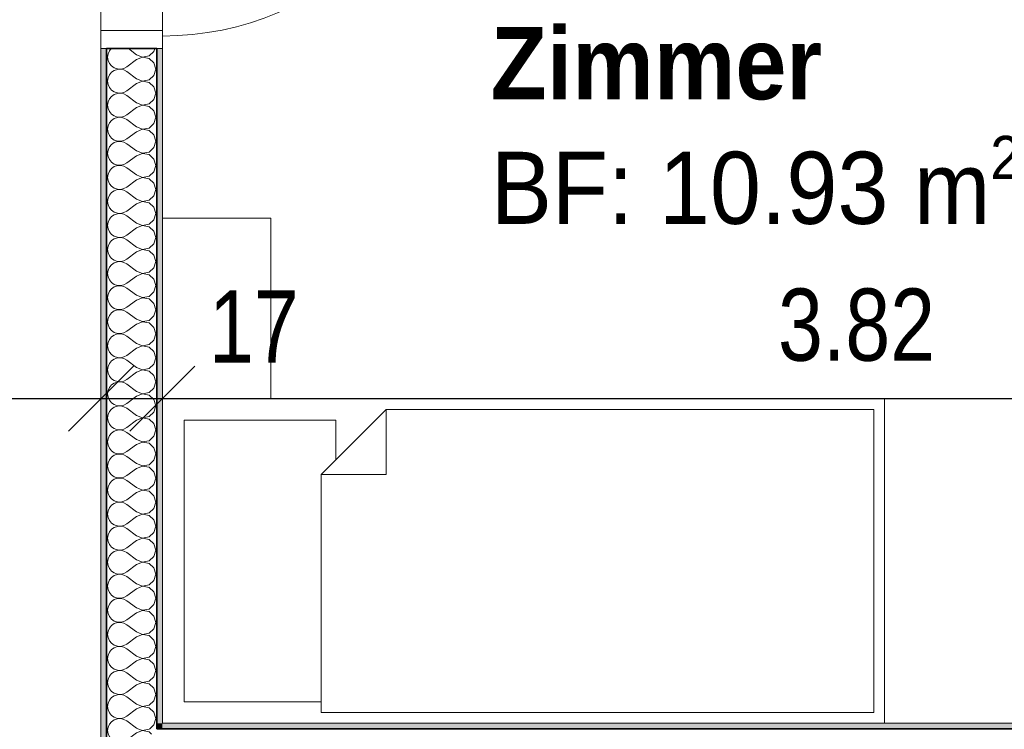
# Model space of a CAD drawing. Header units: metres. Extents: x -7.1 to 26.5, y -14.7 to 18.1.
# Tile 121 of 182: x 18.4 to 21.1, y 3.7 to 5.7. Entities that reach past the tile are written whole.
import ezdxf

# ---------------------------------------------------------------- set-up
doc = ezdxf.new("R2010")
doc.units = ezdxf.units.M
doc.header["$PDMODE"] = 65
doc.linetypes.add('AUSGEZOGEN', pattern=[0])
for name, color, linetype in [('XR$1$010 Türen', 7, 'AUSGEZOGEN'), ('XR$1$015 Innenwände', 7, 'AUSGEZOGEN'), ('XR$1$015 Innenwände Schichttrennlinien', 7, 'AUSGEZOGEN'), ('XR$1$065 Möbel Einrichtung', 7, 'AUSGEZOGEN'), ('XR$1$080 Raumdefinitionen Kontur', 7, 'AUSGEZOGEN'), ('XR$2$080 Raumdefinitionen Text_1', 7, 'AUSGEZOGEN'), ('XR$2$105 Bemassungen 100', 7, 'AUSGEZOGEN'), ('XR$3$015 Innenwände Bauteilschraffuren', 7, 'AUSGEZOGEN')]:
    doc.layers.add(name, color=color, linetype=linetype)
doc.styles.add('ARIAL', font='arial.ttf')
doc.dimstyles.new('DIMSTYLE_3', dxfattribs={"dimtxt": 0.2, "dimasz": 0.3, "dimexe": 0, "dimexo": 0, "dimgap": 0.1, "dimtad": 2, "dimrnd": 0.005, "dimzin": 4, "dimdsep": 46, "dimtxsty": 'ARIAL', "dimblk1": 'ALL_ML_STRICH', "dimblk2": 'ALL_ML_STRICH', "dimsah": 1, "dimcen": 0, "dimclrd": 7, "dimclre": 7, "dimclrt": 7, "dimadec": 0, "dimazin": 0, "dimtfac": 1, "dimtdec": 0, "dimtix": 1, "dimtmove": 2, "dimatfit": 3, "dimfxl": 0, "dimtzin": 0, "dimlwd": 0, "dimlwe": 18, "dimarcsym": 0})
doc.dimstyles.new('DIMSTYLE_7', dxfattribs={"dimtxt": 0.2, "dimasz": 0.3, "dimexe": 0, "dimexo": 0, "dimgap": 0.1, "dimtad": 2, "dimdec": 1, "dimlfac": 100, "dimrnd": 0.5, "dimzin": 4, "dimdsep": 46, "dimtxsty": 'ARIAL', "dimblk1": 'ALL_ML_STRICH', "dimblk2": 'ALL_ML_STRICH', "dimsah": 1, "dimcen": 0, "dimclrd": 7, "dimclre": 7, "dimclrt": 7, "dimadec": 0, "dimazin": 0, "dimtfac": 1, "dimtdec": 0, "dimtix": 1, "dimtmove": 2, "dimatfit": 3, "dimfxl": 0, "dimtvp": 1.2, "dimtzin": 0, "dimlwd": 0, "dimlwe": 18, "dimarcsym": 0})

# ---------------------------------------------------------------- blocks, each defined once
blk = doc.blocks.new('ALL_ML_STRICH')
at = {"color": 0, "linetype": 'ByBlock', "lineweight": -2}
for p, q in [((0, -0.5), (0, 0.5)), ((-0.3, -0.3), (0.3, 0.3)), ((-1, 0), (0.5, 0))]:
    blk.add_line(p, q, dxfattribs=at)
blk = doc.blocks.new('*D177')
at = {"layer": 'DEFPOINTS', "color": 7, "linetype": 'AUSGEZOGEN', "lineweight": 18, "transparency": 33554687}
for p in [(18.6318, 4.7185), (17.5118, 4.6858), (17.5118, 4.6535)]:
    blk.add_point(p, dxfattribs=at)
at = {"layer": 'XR$2$105 Bemassungen 100', "color": 7, "linetype": 'AUSGEZOGEN', "lineweight": -2, "transparency": 33554687}
for p, q in [((17.5118, 4.6535), (17.5118, 4.6535)), ((17.5118, 4.6535), (18.6318, 4.6535)), ((18.6318, 4.6535), (18.6318, 4.6535))]:
    blk.add_line(p, q, dxfattribs=at)
at = {"layer": 'XR$2$105 Bemassungen 100', "color": 7, "linetype": 'AUSGEZOGEN', "lineweight": 18, "transparency": 33554687, "xscale": 0.3, "yscale": 0.3, "zscale": 0.3, "rotation": 180}
blk.add_blockref('ALL_ML_STRICH', (17.5118, 4.6535), dxfattribs=at)
at = {"layer": 'XR$2$105 Bemassungen 100', "color": 7, "linetype": 'AUSGEZOGEN', "lineweight": 18, "transparency": 33554687, "xscale": 0.3, "yscale": 0.3, "zscale": 0.3}
blk.add_blockref('ALL_ML_STRICH', (18.6318, 4.6535), dxfattribs=at)
at = {"layer": 'XR$2$105 Bemassungen 100', "color": 7, "linetype": 'AUSGEZOGEN', "lineweight": 18, "transparency": 33554687, "insert": (18.0841, 4.8535), "char_height": 0.2, "width": 0.64, "attachment_point": 5, "style": 'ARIAL'}
blk.add_mtext('\\W0.80;\\A1;{\\A1;{1.12\\H0.132000;\\S^ ;}}', dxfattribs=at)
blk = doc.blocks.new('*D178')
at = {"layer": 'DEFPOINTS', "color": 7, "linetype": 'AUSGEZOGEN', "lineweight": 18, "transparency": 33554687}
for p in [(18.6318, 4.7185), (18.8018, 4.7185), (18.6318, 4.6535)]:
    blk.add_point(p, dxfattribs=at)
at = {"layer": 'XR$2$105 Bemassungen 100', "color": 7, "linetype": 'AUSGEZOGEN', "lineweight": -2, "transparency": 33554687}
for p, q in [((18.6318, 4.6535), (18.6318, 4.6535)), ((18.6318, 4.6535), (18.8018, 4.6535)), ((18.8018, 4.6535), (18.8018, 4.6535))]:
    blk.add_line(p, q, dxfattribs=at)
at = {"layer": 'XR$2$105 Bemassungen 100', "color": 7, "linetype": 'AUSGEZOGEN', "lineweight": 18, "transparency": 33554687, "xscale": 0.3, "yscale": 0.3, "zscale": 0.3, "rotation": 180}
blk.add_blockref('ALL_ML_STRICH', (18.6318, 4.6535), dxfattribs=at)
at = {"layer": 'XR$2$105 Bemassungen 100', "color": 7, "linetype": 'AUSGEZOGEN', "lineweight": 18, "transparency": 33554687, "xscale": 0.3, "yscale": 0.3, "zscale": 0.3}
blk.add_blockref('ALL_ML_STRICH', (18.8018, 4.6535), dxfattribs=at)
at = {"layer": 'XR$2$105 Bemassungen 100', "color": 7, "linetype": 'AUSGEZOGEN', "lineweight": 18, "transparency": 33554687, "insert": (19.0553, 4.8535), "char_height": 0.2, "width": 0.64, "attachment_point": 5, "style": 'ARIAL'}
blk.add_mtext('\\W0.80;\\A1;{\\A1;{17\\H0.132000;\\S^ ;}}', dxfattribs=at)
blk = doc.blocks.new('*D179')
at = {"layer": 'DEFPOINTS', "color": 7, "linetype": 'AUSGEZOGEN', "lineweight": 18, "transparency": 33554687}
for p in [(18.8018, 4.7185), (22.6218, 4.7185), (18.8018, 4.6535)]:
    blk.add_point(p, dxfattribs=at)
at = {"layer": 'XR$2$105 Bemassungen 100', "color": 7, "linetype": 'AUSGEZOGEN', "lineweight": -2, "transparency": 33554687}
for p, q in [((18.8018, 4.6535), (18.8018, 4.6535)), ((18.8018, 4.6535), (22.6218, 4.6535)), ((22.6218, 4.6535), (22.6218, 4.6535))]:
    blk.add_line(p, q, dxfattribs=at)
at = {"layer": 'XR$2$105 Bemassungen 100', "color": 7, "linetype": 'AUSGEZOGEN', "lineweight": 18, "transparency": 33554687, "xscale": 0.3, "yscale": 0.3, "zscale": 0.3, "rotation": 180}
blk.add_blockref('ALL_ML_STRICH', (18.8018, 4.6535), dxfattribs=at)
at = {"layer": 'XR$2$105 Bemassungen 100', "color": 7, "linetype": 'AUSGEZOGEN', "lineweight": 18, "transparency": 33554687, "xscale": 0.3, "yscale": 0.3, "zscale": 0.3}
blk.add_blockref('ALL_ML_STRICH', (22.6218, 4.6535), dxfattribs=at)
at = {"layer": 'XR$2$105 Bemassungen 100', "color": 7, "linetype": 'AUSGEZOGEN', "lineweight": 18, "transparency": 33554687, "insert": (20.7241, 4.8571), "char_height": 0.2, "width": 0.64, "attachment_point": 5, "style": 'ARIAL'}
blk.add_mtext('\\W0.80;\\A1;{\\A1;{3.82\\H0.132000;\\S^ ;}}', dxfattribs=at)
blk = doc.blocks.new('COMPLEXOBJECT_213')
at = {"layer": 'XR$3$015 Innenwände Bauteilschraffuren', "color": 8, "linetype": 'AUSGEZOGEN', "lineweight": 13, "transparency": 33554687}
for p, q in [((18.6508, 3.7385), (18.6501, 3.7333)), ((18.734, 3.7385), (18.7471, 3.7335)), ((18.7471, 3.7335), (18.765, 3.7369)), ((18.765, 3.7369), (18.7668, 3.7385)), ((18.6501, 3.7333), (18.6514, 3.7242)), ((18.6514, 3.7242), (18.6551, 3.7158)), ((18.6551, 3.7158), (18.6609, 3.7087)), ((18.6609, 3.7087), (18.6685, 3.7035)), ((18.7301, 3.7267), (18.7034, 3.7067)), ((18.7471, 3.7332), (18.7301, 3.7267)), ((18.765, 3.7298), (18.7471, 3.7332)), ((18.7718, 3.7236), (18.765, 3.7298)), ((18.6551, 3.6842), (18.6514, 3.6758)), ((18.6609, 3.6913), (18.6551, 3.6842)), ((18.6685, 3.6965), (18.6609, 3.6913)), ((18.6685, 3.7035), (18.6772, 3.7006)), ((18.6772, 3.6994), (18.6685, 3.6965)), ((18.6772, 3.7006), (18.6864, 3.7001)), ((18.6864, 3.6999), (18.6772, 3.6994)), ((18.6864, 3.7001), (18.6954, 3.7022)), ((18.6954, 3.6978), (18.6864, 3.6999)), ((18.6954, 3.7022), (18.7034, 3.7067)), ((18.7034, 3.6933), (18.6954, 3.6978)), ((18.7252, 3.677), (18.7034, 3.6933)), ((18.6514, 3.6758), (18.6501, 3.6667)), ((18.6501, 3.6667), (18.6514, 3.6576)), ((18.6514, 3.6576), (18.6551, 3.6491)), ((18.6551, 3.6491), (18.6609, 3.6421)), ((18.6609, 3.6421), (18.6685, 3.6369)), ((18.6685, 3.6298), (18.6609, 3.6246)), ((18.6685, 3.6369), (18.6772, 3.6339)), ((18.6772, 3.6328), (18.6685, 3.6298)), ((18.6772, 3.6339), (18.6819, 3.6337)), ((18.6812, 3.6329), (18.6772, 3.6328)), ((18.6514, 3.6091), (18.6504, 3.6021)), ((18.6551, 3.6175), (18.6514, 3.6091)), ((18.6609, 3.6246), (18.6551, 3.6175))]:
    blk.add_line(p, q, dxfattribs=at)
blk = doc.blocks.new('COMPLEXOBJECT_215')
at = {"layer": 'XR$3$015 Innenwände Bauteilschraffuren', "color": 8, "linetype": 'AUSGEZOGEN', "lineweight": 13, "transparency": 33554687}
for p, q in [((18.6551, 5.6175), (18.6514, 5.6091)), ((18.66, 5.6235), (18.6551, 5.6175)), ((18.7301, 5.6067), (18.7077, 5.6235)), ((18.7785, 5.6158), (18.7806, 5.6235)), ((18.6514, 5.6091), (18.6501, 5.6)), ((18.6501, 5.6), (18.6514, 5.5909)), ((18.6514, 5.5909), (18.6551, 5.5825)), ((18.7301, 5.5933), (18.7034, 5.5733)), ((18.7301, 5.6067), (18.7471, 5.6001)), ((18.7471, 5.5999), (18.7301, 5.5933)), ((18.7471, 5.6001), (18.765, 5.6035)), ((18.765, 5.5965), (18.7471, 5.5999)), ((18.765, 5.6035), (18.7785, 5.6158)), ((18.7785, 5.5842), (18.765, 5.5965)), ((18.6551, 5.5825), (18.6609, 5.5754)), ((18.6609, 5.5754), (18.6685, 5.5702)), ((18.6685, 5.5631), (18.6609, 5.5579)), ((18.6685, 5.5702), (18.6772, 5.5672)), ((18.6772, 5.5661), (18.6685, 5.5631)), ((18.6772, 5.5672), (18.6864, 5.5668)), ((18.6864, 5.5665), (18.6772, 5.5661)), ((18.6864, 5.5668), (18.6954, 5.5689)), ((18.6954, 5.5645), (18.6864, 5.5665)), ((18.6954, 5.5689), (18.7034, 5.5733)), ((18.7034, 5.56), (18.6954, 5.5645)), ((18.7834, 5.5667), (18.7785, 5.5842)), ((18.7785, 5.5491), (18.7834, 5.5667)), ((18.6514, 5.5424), (18.6501, 5.5333)), ((18.6551, 5.5509), (18.6514, 5.5424)), ((18.6609, 5.5579), (18.6551, 5.5509)), ((18.7301, 5.54), (18.7034, 5.56)), ((18.7301, 5.54), (18.7471, 5.5335)), ((18.7471, 5.5335), (18.765, 5.5369)), ((18.765, 5.5369), (18.7785, 5.5491)), ((18.6501, 5.5333), (18.6514, 5.5242)), ((18.6514, 5.5242), (18.6551, 5.5158)), ((18.6551, 5.5158), (18.6609, 5.5087)), ((18.6609, 5.5087), (18.6685, 5.5035)), ((18.7301, 5.5267), (18.7034, 5.5067)), ((18.7471, 5.5332), (18.7301, 5.5267)), ((18.765, 5.5298), (18.7471, 5.5332)), ((18.7785, 5.5175), (18.765, 5.5298)), ((18.7834, 5.5), (18.7785, 5.5175)), ((18.6551, 5.4842), (18.6514, 5.4758)), ((18.6609, 5.4913), (18.6551, 5.4842)), ((18.6685, 5.4965), (18.6609, 5.4913)), ((18.6685, 5.5035), (18.6772, 5.5006)), ((18.6772, 5.4994), (18.6685, 5.4965)), ((18.6772, 5.5006), (18.6864, 5.5001)), ((18.6864, 5.4999), (18.6772, 5.4994)), ((18.6864, 5.5001), (18.6954, 5.5022)), ((18.6954, 5.4978), (18.6864, 5.4999)), ((18.6954, 5.5022), (18.7034, 5.5067)), ((18.7034, 5.4933), (18.6954, 5.4978)), ((18.7301, 5.4733), (18.7034, 5.4933)), ((18.765, 5.4702), (18.7785, 5.4825)), ((18.7785, 5.4825), (18.7834, 5.5)), ((18.6514, 5.4758), (18.6501, 5.4667)), ((18.6501, 5.4667), (18.6514, 5.4576)), ((18.6514, 5.4576), (18.6551, 5.4491)), ((18.7301, 5.46), (18.7034, 5.44)), ((18.7301, 5.4733), (18.7471, 5.4668)), ((18.7471, 5.4665), (18.7301, 5.46)), ((18.7471, 5.4668), (18.765, 5.4702)), ((18.765, 5.4631), (18.7471, 5.4665)), ((18.7785, 5.4509), (18.765, 5.4631)), ((18.6551, 5.4491), (18.6609, 5.4421)), ((18.6609, 5.4421), (18.6685, 5.4369)), ((18.6685, 5.4298), (18.6609, 5.4246)), ((18.6685, 5.4369), (18.6772, 5.4339)), ((18.6772, 5.4328), (18.6685, 5.4298)), ((18.6772, 5.4339), (18.6864, 5.4335)), ((18.6864, 5.4332), (18.6772, 5.4328)), ((18.6864, 5.4335), (18.6954, 5.4355)), ((18.6954, 5.4311), (18.6864, 5.4332)), ((18.6954, 5.4355), (18.7034, 5.44)), ((18.7034, 5.4267), (18.6954, 5.4311)), ((18.7301, 5.4067), (18.7034, 5.4267)), ((18.7834, 5.4333), (18.7785, 5.4509)), ((18.7785, 5.4158), (18.7834, 5.4333)), ((18.6514, 5.4091), (18.6501, 5.4)), ((18.6501, 5.4), (18.6514, 5.3909)), ((18.6551, 5.4175), (18.6514, 5.4091)), ((18.6609, 5.4246), (18.6551, 5.4175)), ((18.7301, 5.4067), (18.7471, 5.4001)), ((18.7471, 5.3999), (18.7301, 5.3933)), ((18.7471, 5.4001), (18.765, 5.4035)), ((18.765, 5.3965), (18.7471, 5.3999)), ((18.765, 5.4035), (18.7785, 5.4158)), ((18.6514, 5.3909), (18.6551, 5.3825)), ((18.6551, 5.3825), (18.6609, 5.3754)), ((18.6609, 5.3754), (18.6685, 5.3702)), ((18.6954, 5.3689), (18.7034, 5.3733)), ((18.7301, 5.3933), (18.7034, 5.3733)), ((18.7785, 5.3842), (18.765, 5.3965)), ((18.7834, 5.3667), (18.7785, 5.3842)), ((18.6551, 5.3509), (18.6514, 5.3424)), ((18.6609, 5.3579), (18.6551, 5.3509)), ((18.6685, 5.3631), (18.6609, 5.3579)), ((18.6685, 5.3702), (18.6772, 5.3672)), ((18.6772, 5.3661), (18.6685, 5.3631)), ((18.6772, 5.3672), (18.6864, 5.3668)), ((18.6864, 5.3665), (18.6772, 5.3661)), ((18.6864, 5.3668), (18.6954, 5.3689)), ((18.6954, 5.3645), (18.6864, 5.3665)), ((18.7034, 5.36), (18.6954, 5.3645)), ((18.7301, 5.34), (18.7034, 5.36)), ((18.765, 5.3369), (18.7785, 5.3491)), ((18.7785, 5.3491), (18.7834, 5.3667)), ((18.6514, 5.3424), (18.6501, 5.3333)), ((18.6501, 5.3333), (18.6514, 5.3242)), ((18.6514, 5.3242), (18.6551, 5.3158)), ((18.7301, 5.3267), (18.7034, 5.3067)), ((18.7301, 5.34), (18.7471, 5.3335)), ((18.7471, 5.3332), (18.7301, 5.3267)), ((18.7471, 5.3335), (18.765, 5.3369)), ((18.765, 5.3298), (18.7471, 5.3332)), ((18.7785, 5.3175), (18.765, 5.3298)), ((18.7834, 5.3), (18.7785, 5.3175)), ((18.6551, 5.3158), (18.6609, 5.3087)), ((18.6609, 5.2913), (18.6551, 5.2842)), ((18.6609, 5.3087), (18.6685, 5.3035)), ((18.6685, 5.2965), (18.6609, 5.2913)), ((18.6685, 5.3035), (18.6772, 5.3006)), ((18.6772, 5.2994), (18.6685, 5.2965)), ((18.6772, 5.3006), (18.6864, 5.3001)), ((18.6864, 5.2999), (18.6772, 5.2994)), ((18.6864, 5.3001), (18.6954, 5.3022)), ((18.6954, 5.2978), (18.6864, 5.2999)), ((18.6954, 5.3022), (18.7034, 5.3067)), ((18.7034, 5.2933), (18.6954, 5.2978)), ((18.7301, 5.2733), (18.7034, 5.2933)), ((18.7785, 5.2825), (18.7834, 5.3)), ((18.6514, 5.2758), (18.6501, 5.2667)), ((18.6501, 5.2667), (18.6514, 5.2576)), ((18.6551, 5.2842), (18.6514, 5.2758)), ((18.7301, 5.2733), (18.7471, 5.2668)), ((18.7471, 5.2665), (18.7301, 5.26)), ((18.7471, 5.2668), (18.765, 5.2702)), ((18.765, 5.2631), (18.7471, 5.2665)), ((18.765, 5.2702), (18.7785, 5.2825)), ((18.7785, 5.2509), (18.765, 5.2631)), ((18.6514, 5.2576), (18.6551, 5.2491)), ((18.6551, 5.2491), (18.6609, 5.2421)), ((18.6609, 5.2421), (18.6685, 5.2369)), ((18.6685, 5.2369), (18.6772, 5.2339)), ((18.6864, 5.2335), (18.6954, 5.2355)), ((18.6954, 5.2355), (18.7034, 5.24)), ((18.7301, 5.26), (18.7034, 5.24)), ((18.7834, 5.2333), (18.7785, 5.2509)), ((18.6514, 5.2091), (18.6501, 5.2)), ((18.6551, 5.2175), (18.6514, 5.2091)), ((18.6609, 5.2246), (18.6551, 5.2175)), ((18.6685, 5.2298), (18.6609, 5.2246)), ((18.6772, 5.2328), (18.6685, 5.2298)), ((18.6772, 5.2339), (18.6864, 5.2335)), ((18.6864, 5.2332), (18.6772, 5.2328)), ((18.6954, 5.2311), (18.6864, 5.2332)), ((18.7034, 5.2267), (18.6954, 5.2311)), ((18.7301, 5.2067), (18.7034, 5.2267)), ((18.765, 5.2035), (18.7785, 5.2158)), ((18.7785, 5.2158), (18.7834, 5.2333)), ((18.6501, 5.2), (18.6514, 5.1909)), ((18.6514, 5.1909), (18.6551, 5.1825)), ((18.6551, 5.1825), (18.6609, 5.1754)), ((18.7301, 5.1933), (18.7034, 5.1733)), ((18.7301, 5.2067), (18.7471, 5.2001)), ((18.7471, 5.1999), (18.7301, 5.1933)), ((18.7471, 5.2001), (18.765, 5.2035)), ((18.765, 5.1965), (18.7471, 5.1999)), ((18.7785, 5.1842), (18.765, 5.1965)), ((18.7834, 5.1667), (18.7785, 5.1842)), ((18.6609, 5.1579), (18.6551, 5.1509)), ((18.6609, 5.1754), (18.6685, 5.1702)), ((18.6685, 5.1631), (18.6609, 5.1579)), ((18.6685, 5.1702), (18.6772, 5.1672)), ((18.6772, 5.1661), (18.6685, 5.1631)), ((18.6772, 5.1672), (18.6864, 5.1668)), ((18.6864, 5.1665), (18.6772, 5.1661)), ((18.6864, 5.1668), (18.6954, 5.1689)), ((18.6954, 5.1645), (18.6864, 5.1665)), ((18.6954, 5.1689), (18.7034, 5.1733)), ((18.7034, 5.16), (18.6954, 5.1645)), ((18.7301, 5.14), (18.7034, 5.16)), ((18.7785, 5.1491), (18.7834, 5.1667)), ((18.6514, 5.1424), (18.6501, 5.1333)), ((18.6501, 5.1333), (18.6514, 5.1242)), ((18.6551, 5.1509), (18.6514, 5.1424)), ((18.7301, 5.1267), (18.7034, 5.1067)), ((18.7301, 5.14), (18.7471, 5.1335)), ((18.7471, 5.1332), (18.7301, 5.1267)), ((18.7471, 5.1335), (18.765, 5.1369)), ((18.765, 5.1298), (18.7471, 5.1332)), ((18.765, 5.1369), (18.7785, 5.1491)), ((18.7785, 5.1175), (18.765, 5.1298)), ((18.6514, 5.1242), (18.6551, 5.1158)), ((18.6551, 5.1158), (18.6609, 5.1087)), ((18.6609, 5.1087), (18.6685, 5.1035)), ((18.6685, 5.1035), (18.6772, 5.1006)), ((18.6772, 5.0994), (18.6685, 5.0965)), ((18.6772, 5.1006), (18.6864, 5.1001)), ((18.6864, 5.0999), (18.6772, 5.0994)), ((18.6864, 5.1001), (18.6954, 5.1022)), ((18.6954, 5.0978), (18.6864, 5.0999)), ((18.6954, 5.1022), (18.7034, 5.1067)), ((18.7834, 5.1), (18.7785, 5.1175)), ((18.7785, 5.0825), (18.7834, 5.1)), ((18.6514, 5.0758), (18.6501, 5.0667)), ((18.6551, 5.0842), (18.6514, 5.0758)), ((18.6609, 5.0913), (18.6551, 5.0842)), ((18.6685, 5.0965), (18.6609, 5.0913)), ((18.7034, 5.0933), (18.6954, 5.0978)), ((18.7301, 5.0733), (18.7034, 5.0933)), ((18.7301, 5.0733), (18.7471, 5.0668)), ((18.765, 5.0702), (18.7785, 5.0825)), ((18.6501, 5.0667), (18.6514, 5.0576)), ((18.6514, 5.0576), (18.6551, 5.0491)), ((18.6551, 5.0491), (18.6609, 5.0421)), ((18.7301, 5.06), (18.7034, 5.04)), ((18.7471, 5.0665), (18.7301, 5.06)), ((18.7471, 5.0668), (18.765, 5.0702)), ((18.765, 5.0631), (18.7471, 5.0665)), ((18.7785, 5.0509), (18.765, 5.0631)), ((18.7834, 5.0333), (18.7785, 5.0509)), ((18.6551, 5.0175), (18.6514, 5.0091)), ((18.6609, 5.0246), (18.6551, 5.0175)), ((18.6609, 5.0421), (18.6685, 5.0369)), ((18.6685, 5.0298), (18.6609, 5.0246)), ((18.6685, 5.0369), (18.6772, 5.0339)), ((18.6772, 5.0328), (18.6685, 5.0298)), ((18.6772, 5.0339), (18.6864, 5.0335)), ((18.6864, 5.0332), (18.6772, 5.0328)), ((18.6864, 5.0335), (18.6954, 5.0355)), ((18.6954, 5.0311), (18.6864, 5.0332)), ((18.6954, 5.0355), (18.7034, 5.04)), ((18.7034, 5.0267), (18.6954, 5.0311)), ((18.7301, 5.0067), (18.7034, 5.0267)), ((18.7785, 5.0158), (18.7834, 5.0333)), ((18.6514, 5.0091), (18.6501, 5)), ((18.6501, 5), (18.6514, 4.9909)), ((18.6514, 4.9909), (18.6551, 4.9825)), ((18.7301, 4.9933), (18.7034, 4.9733)), ((18.7301, 5.0067), (18.7471, 5.0001)), ((18.7471, 4.9999), (18.7301, 4.9933)), ((18.7471, 5.0001), (18.765, 5.0035)), ((18.765, 4.9965), (18.7471, 4.9999)), ((18.765, 5.0035), (18.7785, 5.0158)), ((18.7785, 4.9842), (18.765, 4.9965)), ((18.6551, 4.9825), (18.6609, 4.9754)), ((18.6609, 4.9754), (18.6685, 4.9702)), ((18.6685, 4.9631), (18.6609, 4.9579)), ((18.6685, 4.9702), (18.6772, 4.9672)), ((18.6772, 4.9661), (18.6685, 4.9631)), ((18.6772, 4.9672), (18.6864, 4.9668)), ((18.6864, 4.9665), (18.6772, 4.9661)), ((18.6864, 4.9668), (18.6954, 4.9689)), ((18.6954, 4.9645), (18.6864, 4.9665)), ((18.6954, 4.9689), (18.7034, 4.9733)), ((18.7034, 4.96), (18.6954, 4.9645)), ((18.7834, 4.9667), (18.7785, 4.9842)), ((18.7785, 4.9491), (18.7834, 4.9667)), ((18.6514, 4.9424), (18.6501, 4.9333)), ((18.6551, 4.9509), (18.6514, 4.9424)), ((18.6609, 4.9579), (18.6551, 4.9509)), ((18.7301, 4.94), (18.7034, 4.96)), ((18.7301, 4.94), (18.7471, 4.9335)), ((18.7471, 4.9335), (18.765, 4.9369)), ((18.765, 4.9369), (18.7785, 4.9491)), ((18.6501, 4.9333), (18.6514, 4.9242)), ((18.6514, 4.9242), (18.6551, 4.9158)), ((18.6551, 4.9158), (18.6609, 4.9087)), ((18.6609, 4.9087), (18.6685, 4.9035)), ((18.7301, 4.9267), (18.7034, 4.9067)), ((18.7471, 4.9332), (18.7301, 4.9267)), ((18.765, 4.9298), (18.7471, 4.9332)), ((18.7785, 4.9175), (18.765, 4.9298)), ((18.7834, 4.9), (18.7785, 4.9175)), ((18.6551, 4.8842), (18.6514, 4.8758)), ((18.6609, 4.8913), (18.6551, 4.8842)), ((18.6685, 4.8965), (18.6609, 4.8913)), ((18.6685, 4.9035), (18.6772, 4.9006)), ((18.6772, 4.8994), (18.6685, 4.8965)), ((18.6772, 4.9006), (18.6864, 4.9001)), ((18.6864, 4.8999), (18.6772, 4.8994)), ((18.6864, 4.9001), (18.6954, 4.9022)), ((18.6954, 4.8978), (18.6864, 4.8999)), ((18.6954, 4.9022), (18.7034, 4.9067)), ((18.7034, 4.8933), (18.6954, 4.8978)), ((18.7301, 4.8733), (18.7034, 4.8933)), ((18.765, 4.8702), (18.7785, 4.8825)), ((18.7785, 4.8825), (18.7834, 4.9)), ((18.6514, 4.8758), (18.6501, 4.8667)), ((18.6501, 4.8667), (18.6514, 4.8576)), ((18.6514, 4.8576), (18.6551, 4.8491)), ((18.7301, 4.86), (18.7034, 4.84)), ((18.7301, 4.8733), (18.7471, 4.8668)), ((18.7471, 4.8665), (18.7301, 4.86)), ((18.7471, 4.8668), (18.765, 4.8702)), ((18.765, 4.8631), (18.7471, 4.8665)), ((18.7785, 4.8509), (18.765, 4.8631)), ((18.6551, 4.8491), (18.6609, 4.8421)), ((18.6609, 4.8421), (18.6685, 4.8369)), ((18.6685, 4.8298), (18.6609, 4.8246)), ((18.6685, 4.8369), (18.6772, 4.8339)), ((18.6772, 4.8328), (18.6685, 4.8298)), ((18.6772, 4.8339), (18.6864, 4.8335)), ((18.6864, 4.8332), (18.6772, 4.8328)), ((18.6864, 4.8335), (18.6954, 4.8355)), ((18.6954, 4.8311), (18.6864, 4.8332)), ((18.6954, 4.8355), (18.7034, 4.84)), ((18.7034, 4.8267), (18.6954, 4.8311)), ((18.7301, 4.8067), (18.7034, 4.8267)), ((18.7834, 4.8333), (18.7785, 4.8509)), ((18.7785, 4.8158), (18.7834, 4.8333)), ((18.6514, 4.8091), (18.6501, 4.8)), ((18.6501, 4.8), (18.6514, 4.7909)), ((18.6551, 4.8175), (18.6514, 4.8091)), ((18.6609, 4.8246), (18.6551, 4.8175)), ((18.7301, 4.8067), (18.7471, 4.8001)), ((18.7471, 4.7999), (18.7301, 4.7933)), ((18.7471, 4.8001), (18.765, 4.8035)), ((18.765, 4.7965), (18.7471, 4.7999)), ((18.765, 4.8035), (18.7785, 4.8158)), ((18.6514, 4.7909), (18.6551, 4.7825)), ((18.6551, 4.7825), (18.6609, 4.7754)), ((18.6609, 4.7754), (18.6685, 4.7702)), ((18.6954, 4.7689), (18.7034, 4.7733)), ((18.7301, 4.7933), (18.7034, 4.7733)), ((18.7785, 4.7842), (18.765, 4.7965)), ((18.7834, 4.7667), (18.7785, 4.7842)), ((18.6551, 4.7509), (18.6514, 4.7424)), ((18.6609, 4.7579), (18.6551, 4.7509)), ((18.6685, 4.7631), (18.6609, 4.7579)), ((18.6685, 4.7702), (18.6772, 4.7672)), ((18.6772, 4.7661), (18.6685, 4.7631)), ((18.6772, 4.7672), (18.6864, 4.7668)), ((18.6864, 4.7665), (18.6772, 4.7661)), ((18.6864, 4.7668), (18.6954, 4.7689)), ((18.6954, 4.7645), (18.6864, 4.7665)), ((18.7034, 4.76), (18.6954, 4.7645)), ((18.7301, 4.74), (18.7034, 4.76)), ((18.765, 4.7369), (18.7785, 4.7491)), ((18.7785, 4.7491), (18.7834, 4.7667)), ((18.6514, 4.7424), (18.6501, 4.7333)), ((18.6501, 4.7333), (18.6514, 4.7242)), ((18.6514, 4.7242), (18.6551, 4.7158)), ((18.7301, 4.7267), (18.7034, 4.7067)), ((18.7301, 4.74), (18.7471, 4.7335)), ((18.7471, 4.7332), (18.7301, 4.7267)), ((18.7471, 4.7335), (18.765, 4.7369)), ((18.765, 4.7298), (18.7471, 4.7332)), ((18.7785, 4.7175), (18.765, 4.7298)), ((18.7834, 4.7), (18.7785, 4.7175)), ((18.6551, 4.7158), (18.6609, 4.7087)), ((18.6609, 4.6913), (18.6551, 4.6842)), ((18.6609, 4.7087), (18.6685, 4.7035)), ((18.6685, 4.6965), (18.6609, 4.6913)), ((18.6685, 4.7035), (18.6772, 4.7006)), ((18.6772, 4.6994), (18.6685, 4.6965)), ((18.6772, 4.7006), (18.6864, 4.7001)), ((18.6864, 4.6999), (18.6772, 4.6994)), ((18.6864, 4.7001), (18.6954, 4.7022)), ((18.6954, 4.6978), (18.6864, 4.6999)), ((18.6954, 4.7022), (18.7034, 4.7067)), ((18.7034, 4.6933), (18.6954, 4.6978)), ((18.7301, 4.6733), (18.7034, 4.6933)), ((18.7785, 4.6825), (18.7834, 4.7)), ((18.6514, 4.6758), (18.6501, 4.6667)), ((18.6501, 4.6667), (18.6514, 4.6576)), ((18.6551, 4.6842), (18.6514, 4.6758)), ((18.7301, 4.6733), (18.7471, 4.6668)), ((18.7471, 4.6665), (18.7301, 4.66)), ((18.7471, 4.6668), (18.765, 4.6702)), ((18.765, 4.6631), (18.7471, 4.6665)), ((18.765, 4.6702), (18.7785, 4.6825)), ((18.7785, 4.6509), (18.765, 4.6631)), ((18.6514, 4.6576), (18.6551, 4.6491)), ((18.6551, 4.6491), (18.6609, 4.6421)), ((18.6609, 4.6421), (18.6685, 4.6369)), ((18.6685, 4.6369), (18.6772, 4.6339)), ((18.6864, 4.6335), (18.6954, 4.6355)), ((18.6954, 4.6355), (18.7034, 4.64)), ((18.7301, 4.66), (18.7034, 4.64)), ((18.7834, 4.6333), (18.7785, 4.6509)), ((18.6514, 4.6091), (18.6501, 4.6)), ((18.6551, 4.6175), (18.6514, 4.6091)), ((18.6609, 4.6246), (18.6551, 4.6175)), ((18.6685, 4.6298), (18.6609, 4.6246)), ((18.6772, 4.6328), (18.6685, 4.6298)), ((18.6772, 4.6339), (18.6864, 4.6335)), ((18.6864, 4.6332), (18.6772, 4.6328)), ((18.6954, 4.6311), (18.6864, 4.6332)), ((18.7034, 4.6267), (18.6954, 4.6311)), ((18.7301, 4.6067), (18.7034, 4.6267)), ((18.765, 4.6035), (18.7785, 4.6158)), ((18.7785, 4.6158), (18.7834, 4.6333)), ((18.6501, 4.6), (18.6514, 4.5909)), ((18.6514, 4.5909), (18.6551, 4.5825)), ((18.6551, 4.5825), (18.6609, 4.5754)), ((18.7301, 4.5933), (18.7034, 4.5733)), ((18.7301, 4.6067), (18.7471, 4.6001)), ((18.7471, 4.5999), (18.7301, 4.5933)), ((18.7471, 4.6001), (18.765, 4.6035)), ((18.765, 4.5965), (18.7471, 4.5999)), ((18.7785, 4.5842), (18.765, 4.5965)), ((18.7834, 4.5667), (18.7785, 4.5842)), ((18.6609, 4.5579), (18.6551, 4.5509)), ((18.6609, 4.5754), (18.6685, 4.5702)), ((18.6685, 4.5631), (18.6609, 4.5579)), ((18.6685, 4.5702), (18.6772, 4.5672)), ((18.6772, 4.5661), (18.6685, 4.5631)), ((18.6772, 4.5672), (18.6864, 4.5668)), ((18.6864, 4.5665), (18.6772, 4.5661)), ((18.6864, 4.5668), (18.6954, 4.5689)), ((18.6954, 4.5645), (18.6864, 4.5665)), ((18.6954, 4.5689), (18.7034, 4.5733)), ((18.7034, 4.56), (18.6954, 4.5645)), ((18.7301, 4.54), (18.7034, 4.56)), ((18.7785, 4.5491), (18.7834, 4.5667)), ((18.6514, 4.5424), (18.6501, 4.5333)), ((18.6501, 4.5333), (18.6514, 4.5242)), ((18.6551, 4.5509), (18.6514, 4.5424)), ((18.7301, 4.5267), (18.7034, 4.5067)), ((18.7301, 4.54), (18.7471, 4.5335)), ((18.7471, 4.5332), (18.7301, 4.5267)), ((18.7471, 4.5335), (18.765, 4.5369)), ((18.765, 4.5298), (18.7471, 4.5332)), ((18.765, 4.5369), (18.7785, 4.5491)), ((18.7785, 4.5175), (18.765, 4.5298)), ((18.6514, 4.5242), (18.6551, 4.5158)), ((18.6551, 4.5158), (18.6609, 4.5087)), ((18.6609, 4.5087), (18.6685, 4.5035)), ((18.6685, 4.5035), (18.6772, 4.5006)), ((18.6772, 4.4994), (18.6685, 4.4965)), ((18.6772, 4.5006), (18.6864, 4.5001)), ((18.6864, 4.4999), (18.6772, 4.4994)), ((18.6864, 4.5001), (18.6954, 4.5022)), ((18.6954, 4.4978), (18.6864, 4.4999)), ((18.6954, 4.5022), (18.7034, 4.5067)), ((18.7834, 4.5), (18.7785, 4.5175)), ((18.7785, 4.4825), (18.7834, 4.5)), ((18.6514, 4.4758), (18.6501, 4.4667)), ((18.6551, 4.4842), (18.6514, 4.4758)), ((18.6609, 4.4913), (18.6551, 4.4842)), ((18.6685, 4.4965), (18.6609, 4.4913)), ((18.7034, 4.4933), (18.6954, 4.4978)), ((18.7301, 4.4733), (18.7034, 4.4933)), ((18.7301, 4.4733), (18.7471, 4.4668)), ((18.765, 4.4702), (18.7785, 4.4825)), ((18.6501, 4.4667), (18.6514, 4.4576)), ((18.6514, 4.4576), (18.6551, 4.4491)), ((18.6551, 4.4491), (18.6609, 4.4421)), ((18.7301, 4.46), (18.7034, 4.44)), ((18.7471, 4.4665), (18.7301, 4.46)), ((18.7471, 4.4668), (18.765, 4.4702)), ((18.765, 4.4631), (18.7471, 4.4665)), ((18.7785, 4.4509), (18.765, 4.4631)), ((18.7834, 4.4333), (18.7785, 4.4509)), ((18.6551, 4.4175), (18.6514, 4.4091)), ((18.6609, 4.4246), (18.6551, 4.4175)), ((18.6609, 4.4421), (18.6685, 4.4369)), ((18.6685, 4.4298), (18.6609, 4.4246)), ((18.6685, 4.4369), (18.6772, 4.4339)), ((18.6772, 4.4328), (18.6685, 4.4298)), ((18.6772, 4.4339), (18.6864, 4.4335)), ((18.6864, 4.4332), (18.6772, 4.4328)), ((18.6864, 4.4335), (18.6954, 4.4355)), ((18.6954, 4.4311), (18.6864, 4.4332)), ((18.6954, 4.4355), (18.7034, 4.44)), ((18.7034, 4.4267), (18.6954, 4.4311)), ((18.7301, 4.4067), (18.7034, 4.4267)), ((18.7785, 4.4158), (18.7834, 4.4333)), ((18.6514, 4.4091), (18.6501, 4.4)), ((18.6501, 4.4), (18.6514, 4.3909)), ((18.6514, 4.3909), (18.6551, 4.3825)), ((18.7301, 4.3933), (18.7034, 4.3733)), ((18.7301, 4.4067), (18.7471, 4.4001)), ((18.7471, 4.3999), (18.7301, 4.3933)), ((18.7471, 4.4001), (18.765, 4.4035)), ((18.765, 4.3965), (18.7471, 4.3999)), ((18.765, 4.4035), (18.7785, 4.4158)), ((18.7785, 4.3842), (18.765, 4.3965)), ((18.6551, 4.3825), (18.6609, 4.3754)), ((18.6609, 4.3754), (18.6685, 4.3702)), ((18.6685, 4.3631), (18.6609, 4.3579)), ((18.6685, 4.3702), (18.6772, 4.3672)), ((18.6772, 4.3661), (18.6685, 4.3631)), ((18.6772, 4.3672), (18.6864, 4.3668)), ((18.6864, 4.3665), (18.6772, 4.3661)), ((18.6864, 4.3668), (18.6954, 4.3689)), ((18.6954, 4.3645), (18.6864, 4.3665)), ((18.6954, 4.3689), (18.7034, 4.3733)), ((18.7034, 4.36), (18.6954, 4.3645)), ((18.7834, 4.3667), (18.7785, 4.3842)), ((18.7785, 4.3491), (18.7834, 4.3667)), ((18.6514, 4.3424), (18.6501, 4.3333)), ((18.6551, 4.3509), (18.6514, 4.3424)), ((18.6609, 4.3579), (18.6551, 4.3509)), ((18.7301, 4.34), (18.7034, 4.36)), ((18.7301, 4.34), (18.7471, 4.3335)), ((18.7471, 4.3335), (18.765, 4.3369)), ((18.765, 4.3369), (18.7785, 4.3491)), ((18.6501, 4.3333), (18.6514, 4.3242)), ((18.6514, 4.3242), (18.6551, 4.3158)), ((18.6551, 4.3158), (18.6609, 4.3087)), ((18.6609, 4.3087), (18.6685, 4.3035)), ((18.7301, 4.3267), (18.7034, 4.3067)), ((18.7471, 4.3332), (18.7301, 4.3267)), ((18.765, 4.3298), (18.7471, 4.3332)), ((18.7785, 4.3175), (18.765, 4.3298)), ((18.7834, 4.3), (18.7785, 4.3175)), ((18.6551, 4.2842), (18.6514, 4.2758)), ((18.6609, 4.2913), (18.6551, 4.2842)), ((18.6685, 4.2965), (18.6609, 4.2913)), ((18.6685, 4.3035), (18.6772, 4.3006)), ((18.6772, 4.2994), (18.6685, 4.2965)), ((18.6772, 4.3006), (18.6864, 4.3001)), ((18.6864, 4.2999), (18.6772, 4.2994)), ((18.6864, 4.3001), (18.6954, 4.3022)), ((18.6954, 4.2978), (18.6864, 4.2999)), ((18.6954, 4.3022), (18.7034, 4.3067)), ((18.7034, 4.2933), (18.6954, 4.2978)), ((18.7301, 4.2733), (18.7034, 4.2933)), ((18.765, 4.2702), (18.7785, 4.2825)), ((18.7785, 4.2825), (18.7834, 4.3)), ((18.6514, 4.2758), (18.6501, 4.2667)), ((18.6501, 4.2667), (18.6514, 4.2576)), ((18.6514, 4.2576), (18.6551, 4.2491)), ((18.7301, 4.26), (18.7034, 4.24)), ((18.7301, 4.2733), (18.7471, 4.2668)), ((18.7471, 4.2665), (18.7301, 4.26)), ((18.7471, 4.2668), (18.765, 4.2702)), ((18.765, 4.2631), (18.7471, 4.2665)), ((18.7785, 4.2509), (18.765, 4.2631)), ((18.6551, 4.2491), (18.6609, 4.2421)), ((18.6609, 4.2421), (18.6685, 4.2369)), ((18.6685, 4.2298), (18.6609, 4.2246)), ((18.6685, 4.2369), (18.6772, 4.2339)), ((18.6772, 4.2328), (18.6685, 4.2298)), ((18.6772, 4.2339), (18.6864, 4.2335)), ((18.6864, 4.2332), (18.6772, 4.2328)), ((18.6864, 4.2335), (18.6954, 4.2355)), ((18.6954, 4.2311), (18.6864, 4.2332)), ((18.6954, 4.2355), (18.7034, 4.24)), ((18.7034, 4.2267), (18.6954, 4.2311)), ((18.7301, 4.2067), (18.7034, 4.2267)), ((18.7834, 4.2333), (18.7785, 4.2509)), ((18.7785, 4.2158), (18.7834, 4.2333)), ((18.6514, 4.2091), (18.6501, 4.2)), ((18.6501, 4.2), (18.6514, 4.1909)), ((18.6551, 4.2175), (18.6514, 4.2091)), ((18.6609, 4.2246), (18.6551, 4.2175)), ((18.7301, 4.2067), (18.7471, 4.2001)), ((18.7471, 4.1999), (18.7301, 4.1933)), ((18.7471, 4.2001), (18.765, 4.2035)), ((18.765, 4.1965), (18.7471, 4.1999)), ((18.765, 4.2035), (18.7785, 4.2158)), ((18.6514, 4.1909), (18.6551, 4.1825)), ((18.6551, 4.1825), (18.6609, 4.1754)), ((18.6609, 4.1754), (18.6685, 4.1702)), ((18.6954, 4.1689), (18.7034, 4.1733)), ((18.7301, 4.1933), (18.7034, 4.1733)), ((18.7785, 4.1842), (18.765, 4.1965)), ((18.7834, 4.1667), (18.7785, 4.1842)), ((18.6551, 4.1509), (18.6514, 4.1424)), ((18.6609, 4.1579), (18.6551, 4.1509)), ((18.6685, 4.1631), (18.6609, 4.1579)), ((18.6685, 4.1702), (18.6772, 4.1672)), ((18.6772, 4.1661), (18.6685, 4.1631)), ((18.6772, 4.1672), (18.6864, 4.1668)), ((18.6864, 4.1665), (18.6772, 4.1661)), ((18.6864, 4.1668), (18.6954, 4.1689)), ((18.6954, 4.1645), (18.6864, 4.1665)), ((18.7034, 4.16), (18.6954, 4.1645)), ((18.7301, 4.14), (18.7034, 4.16)), ((18.765, 4.1369), (18.7785, 4.1491)), ((18.7785, 4.1491), (18.7834, 4.1667)), ((18.6514, 4.1424), (18.6501, 4.1333)), ((18.6501, 4.1333), (18.6514, 4.1242)), ((18.6514, 4.1242), (18.6551, 4.1158)), ((18.7301, 4.1267), (18.7034, 4.1067)), ((18.7301, 4.14), (18.7471, 4.1335)), ((18.7471, 4.1332), (18.7301, 4.1267)), ((18.7471, 4.1335), (18.765, 4.1369)), ((18.765, 4.1298), (18.7471, 4.1332)), ((18.7785, 4.1175), (18.765, 4.1298)), ((18.7834, 4.1), (18.7785, 4.1175)), ((18.6551, 4.1158), (18.6609, 4.1087)), ((18.6609, 4.0913), (18.6551, 4.0842)), ((18.6609, 4.1087), (18.6685, 4.1035)), ((18.6685, 4.0965), (18.6609, 4.0913)), ((18.6685, 4.1035), (18.6772, 4.1006)), ((18.6772, 4.0994), (18.6685, 4.0965)), ((18.6772, 4.1006), (18.6864, 4.1001)), ((18.6864, 4.0999), (18.6772, 4.0994)), ((18.6864, 4.1001), (18.6954, 4.1022)), ((18.6954, 4.0978), (18.6864, 4.0999)), ((18.6954, 4.1022), (18.7034, 4.1067)), ((18.7034, 4.0933), (18.6954, 4.0978)), ((18.7301, 4.0733), (18.7034, 4.0933)), ((18.7785, 4.0825), (18.7834, 4.1)), ((18.6514, 4.0758), (18.6501, 4.0667)), ((18.6501, 4.0667), (18.6514, 4.0576)), ((18.6551, 4.0842), (18.6514, 4.0758)), ((18.7301, 4.0733), (18.7471, 4.0668)), ((18.7471, 4.0665), (18.7301, 4.06)), ((18.7471, 4.0668), (18.765, 4.0702)), ((18.765, 4.0631), (18.7471, 4.0665)), ((18.765, 4.0702), (18.7785, 4.0825)), ((18.7785, 4.0509), (18.765, 4.0631)), ((18.6514, 4.0576), (18.6551, 4.0491)), ((18.6551, 4.0491), (18.6609, 4.0421)), ((18.6609, 4.0421), (18.6685, 4.0369)), ((18.6685, 4.0369), (18.6772, 4.0339)), ((18.6864, 4.0335), (18.6954, 4.0355)), ((18.6954, 4.0355), (18.7034, 4.04)), ((18.7301, 4.06), (18.7034, 4.04)), ((18.7834, 4.0333), (18.7785, 4.0509)), ((18.6514, 4.0091), (18.6501, 4)), ((18.6551, 4.0175), (18.6514, 4.0091)), ((18.6609, 4.0246), (18.6551, 4.0175)), ((18.6685, 4.0298), (18.6609, 4.0246)), ((18.6772, 4.0328), (18.6685, 4.0298)), ((18.6772, 4.0339), (18.6864, 4.0335)), ((18.6864, 4.0332), (18.6772, 4.0328)), ((18.6954, 4.0311), (18.6864, 4.0332)), ((18.7034, 4.0267), (18.6954, 4.0311)), ((18.7301, 4.0067), (18.7034, 4.0267)), ((18.765, 4.0035), (18.7785, 4.0158)), ((18.7785, 4.0158), (18.7834, 4.0333)), ((18.6501, 4), (18.6514, 3.9909)), ((18.6514, 3.9909), (18.6551, 3.9825)), ((18.6551, 3.9825), (18.6609, 3.9754)), ((18.7301, 3.9933), (18.7034, 3.9733)), ((18.7301, 4.0067), (18.7471, 4.0001)), ((18.7471, 3.9999), (18.7301, 3.9933)), ((18.7471, 4.0001), (18.765, 4.0035)), ((18.765, 3.9965), (18.7471, 3.9999)), ((18.7785, 3.9842), (18.765, 3.9965)), ((18.7834, 3.9667), (18.7785, 3.9842)), ((18.6609, 3.9579), (18.6551, 3.9509)), ((18.6609, 3.9754), (18.6685, 3.9702)), ((18.6685, 3.9631), (18.6609, 3.9579)), ((18.6685, 3.9702), (18.6772, 3.9672)), ((18.6772, 3.9661), (18.6685, 3.9631)), ((18.6772, 3.9672), (18.6864, 3.9668)), ((18.6864, 3.9665), (18.6772, 3.9661)), ((18.6864, 3.9668), (18.6954, 3.9689)), ((18.6954, 3.9645), (18.6864, 3.9665)), ((18.6954, 3.9689), (18.7034, 3.9733)), ((18.7034, 3.96), (18.6954, 3.9645)), ((18.7301, 3.94), (18.7034, 3.96)), ((18.7785, 3.9491), (18.7834, 3.9667)), ((18.6514, 3.9424), (18.6501, 3.9333)), ((18.6501, 3.9333), (18.6514, 3.9242)), ((18.6551, 3.9509), (18.6514, 3.9424)), ((18.7301, 3.9267), (18.7034, 3.9067)), ((18.7301, 3.94), (18.7471, 3.9335)), ((18.7471, 3.9332), (18.7301, 3.9267)), ((18.7471, 3.9335), (18.765, 3.9369)), ((18.765, 3.9298), (18.7471, 3.9332)), ((18.765, 3.9369), (18.7785, 3.9491)), ((18.7785, 3.9175), (18.765, 3.9298)), ((18.6514, 3.9242), (18.6551, 3.9158)), ((18.6551, 3.9158), (18.6609, 3.9087)), ((18.6609, 3.9087), (18.6685, 3.9035)), ((18.6685, 3.9035), (18.6772, 3.9006)), ((18.6772, 3.8994), (18.6685, 3.8965)), ((18.6772, 3.9006), (18.6864, 3.9001)), ((18.6864, 3.8999), (18.6772, 3.8994)), ((18.6864, 3.9001), (18.6954, 3.9022)), ((18.6954, 3.8978), (18.6864, 3.8999)), ((18.6954, 3.9022), (18.7034, 3.9067)), ((18.7834, 3.9), (18.7785, 3.9175)), ((18.7785, 3.8825), (18.7834, 3.9)), ((18.6514, 3.8758), (18.6501, 3.8667)), ((18.6551, 3.8842), (18.6514, 3.8758)), ((18.6609, 3.8913), (18.6551, 3.8842)), ((18.6685, 3.8965), (18.6609, 3.8913)), ((18.7034, 3.8933), (18.6954, 3.8978)), ((18.7301, 3.8733), (18.7034, 3.8933)), ((18.7301, 3.8733), (18.7471, 3.8668)), ((18.765, 3.8702), (18.7785, 3.8825)), ((18.6501, 3.8667), (18.6514, 3.8576)), ((18.6514, 3.8576), (18.6551, 3.8491)), ((18.6551, 3.8491), (18.6609, 3.8421)), ((18.7301, 3.86), (18.7034, 3.84)), ((18.7471, 3.8665), (18.7301, 3.86)), ((18.7471, 3.8668), (18.765, 3.8702)), ((18.765, 3.8631), (18.7471, 3.8665)), ((18.7785, 3.8509), (18.765, 3.8631)), ((18.7834, 3.8333), (18.7785, 3.8509)), ((18.6551, 3.8175), (18.6514, 3.8091)), ((18.6609, 3.8246), (18.6551, 3.8175)), ((18.6609, 3.8421), (18.6685, 3.8369)), ((18.6685, 3.8298), (18.6609, 3.8246)), ((18.6685, 3.8369), (18.6772, 3.8339)), ((18.6772, 3.8328), (18.6685, 3.8298)), ((18.6772, 3.8339), (18.6864, 3.8335)), ((18.6864, 3.8332), (18.6772, 3.8328)), ((18.6864, 3.8335), (18.6954, 3.8355)), ((18.6954, 3.8311), (18.6864, 3.8332)), ((18.6954, 3.8355), (18.7034, 3.84)), ((18.7034, 3.8267), (18.6954, 3.8311)), ((18.7301, 3.8067), (18.7034, 3.8267)), ((18.7785, 3.8158), (18.7834, 3.8333)), ((18.6514, 3.8091), (18.6501, 3.8)), ((18.6501, 3.8), (18.6514, 3.7909)), ((18.6514, 3.7909), (18.6551, 3.7825)), ((18.7301, 3.7933), (18.7034, 3.7733)), ((18.7301, 3.8067), (18.7471, 3.8001)), ((18.7471, 3.7999), (18.7301, 3.7933)), ((18.7471, 3.8001), (18.765, 3.8035)), ((18.765, 3.7965), (18.7471, 3.7999)), ((18.765, 3.8035), (18.7785, 3.8158)), ((18.7785, 3.7842), (18.765, 3.7965)), ((18.6551, 3.7825), (18.6609, 3.7754)), ((18.6609, 3.7754), (18.6685, 3.7702)), ((18.6685, 3.7631), (18.6609, 3.7579)), ((18.6685, 3.7702), (18.6772, 3.7672)), ((18.6772, 3.7661), (18.6685, 3.7631)), ((18.6772, 3.7672), (18.6864, 3.7668)), ((18.6864, 3.7665), (18.6772, 3.7661)), ((18.6864, 3.7668), (18.6954, 3.7689)), ((18.6954, 3.7645), (18.6864, 3.7665)), ((18.6954, 3.7689), (18.7034, 3.7733)), ((18.7034, 3.76), (18.6954, 3.7645)), ((18.7834, 3.7667), (18.7785, 3.7842)), ((18.7785, 3.7491), (18.7834, 3.7667)), ((18.6514, 3.7424), (18.6508, 3.7385)), ((18.6551, 3.7509), (18.6514, 3.7424)), ((18.6609, 3.7579), (18.6551, 3.7509)), ((18.7301, 3.74), (18.7034, 3.76)), ((18.7301, 3.74), (18.734, 3.7385)), ((18.7668, 3.7385), (18.7785, 3.7491))]:
    blk.add_line(p, q, dxfattribs=at)

msp = doc.modelspace()

# ---------------------------------------------------------------- hatches: boundary and pattern name
at = {"layer": 'XR$3$015 Innenwände Bauteilschraffuren', "linetype": 'AUSGEZOGEN', "lineweight": 13, "true_color": 0x202020, "transparency": 33554687}
for points in [[(18.6318, 3.5985), (18.6468, 3.5985), (18.6468, 5.6235), (18.6318, 5.6235)], [(18.7868, 5.6235), (18.7868, 3.7535), (18.8018, 3.7535), (18.8018, 5.6235)], [(18.8018, 3.7535), (18.7868, 3.7385), (18.8018, 3.7385)], [(18.8018, 3.7535), (18.7868, 3.7535), (18.7868, 3.7385)], [(18.8018, 3.7385), (22.6218, 3.7385), (22.6218, 3.7535), (18.8018, 3.7535)]]:
    msp.add_hatch(color=250, dxfattribs=at).paths.add_polyline_path(points)

# ---------------------------------------------------------------- linework, layer by layer
at = {"layer": 'XR$1$010 Türen', "color": 7, "linetype": 'AUSGEZOGEN', "lineweight": 13, "transparency": 33554687}
for p, q in [((18.6318, 5.6235), (18.6318, 5.6735)), ((18.6318, 5.6735), (18.8018, 5.6735)), ((18.8018, 5.6735), (18.8018, 5.6235)), ((18.8018, 5.6235), (18.6318, 5.6235)), ((18.6318, 5.6235), (18.6468, 5.6235)), ((18.6318, 5.6235), (18.6468, 5.6235)), ((18.6468, 5.6235), (18.7868, 5.6235)), ((18.6468, 5.6235), (18.7868, 5.6235)), ((18.7868, 5.6235), (18.8018, 5.6235)), ((18.7868, 5.6235), (18.8018, 5.6235))]:
    msp.add_line(p, q, dxfattribs=at)
msp.add_arc((18.8018, 6.4785), 0.82, 270, 0, dxfattribs=at)
at = {"layer": 'XR$1$015 Innenwände', "color": 7, "linetype": 'AUSGEZOGEN', "lineweight": 18, "transparency": 33554687}
for p, q in [((18.6318, 5.6235), (18.6468, 5.6235)), ((18.6318, 5.6235), (18.6318, 3.5835)), ((18.7868, 5.6235), (18.8018, 5.6235)), ((18.8018, 3.7535), (18.8018, 5.6235)), ((22.6218, 3.7535), (18.8018, 3.7535))]:
    msp.add_line(p, q, dxfattribs=at)
at = {"layer": 'XR$1$015 Innenwände', "color": 7, "linetype": 'AUSGEZOGEN', "lineweight": 35, "transparency": 33554687}
msp.add_line((18.6468, 5.6235), (18.7868, 5.6235), dxfattribs=at)
at = {"layer": 'XR$1$015 Innenwände Schichttrennlinien', "color": 7, "linetype": 'AUSGEZOGEN', "lineweight": 35, "transparency": 33554687}
for p, q in [((18.6468, 3.5985), (18.6468, 5.6235)), ((18.7868, 3.7385), (18.7868, 5.6235)), ((18.7868, 3.7385), (18.8018, 3.7385)), ((18.7868, 3.7385), (18.8018, 3.7385)), ((18.8018, 3.7385), (22.6218, 3.7385))]:
    msp.add_line(p, q, dxfattribs=at)
at = {"layer": 'XR$1$065 Möbel Einrichtung', "color": 8, "linetype": 'AUSGEZOGEN', "lineweight": 13, "transparency": 33554687}
for p, q in [((19.1018, 5.1535), (18.8018, 5.1535)), ((18.8018, 5.1535), (18.8018, 4.6535)), ((19.1018, 4.6535), (19.1018, 5.1535)), ((20.8018, 4.6535), (18.8018, 4.6535)), ((18.8018, 4.6535), (18.8018, 3.7535)), ((18.8018, 4.6535), (19.1018, 4.6535)), ((20.8018, 3.7535), (20.8018, 4.6535)), ((19.4218, 4.6235), (19.4218, 4.4435)), ((19.2418, 4.4435), (19.4218, 4.4435)), ((18.8018, 3.7535), (20.8018, 3.7535))]:
    msp.add_line(p, q, dxfattribs=at)
for points in [[(20.7718, 3.7835), (20.7718, 4.6235), (19.4218, 4.6235), (19.2418, 4.4435), (19.2418, 3.7835), (20.7718, 3.7835)], [(19.2418, 4.4435), (19.2818, 4.4835), (19.2818, 4.5935), (18.8618, 4.5935), (18.8618, 3.8135), (19.2418, 3.8135), (19.2418, 4.4435)]]:
    msp.add_lwpolyline(points, close=True, dxfattribs=at)
at = {"layer": 'XR$1$080 Raumdefinitionen Kontur', "color": 8, "linetype": 'AUSGEZOGEN', "lineweight": 13, "transparency": 33554687}
for points in [[(15.2618, 6.2385), (17.5158, 6.2385), (17.5158, 5.8735), (17.5118, 5.8735), (17.5118, 3.5835), (18.6318, 3.5835), (18.6318, 8.1935), (15.2618, 8.1935), (15.2618, 6.2385)], [(18.8018, 3.7535), (22.6218, 3.7535), (22.6218, 6.6135), (18.8018, 6.6135), (18.8018, 3.7535)]]:
    msp.add_lwpolyline(points, close=True, dxfattribs=at)

# ---------------------------------------------------------------- block references
at = {"layer": 'XR$3$015 Innenwände Bauteilschraffuren', "color": 8, "linetype": 'AUSGEZOGEN', "lineweight": 13, "transparency": 33554687}
for name in ['COMPLEXOBJECT_215', 'COMPLEXOBJECT_213']:
    msp.add_blockref(name, (0, 0), dxfattribs=at)

# ---------------------------------------------------------------- texts
at = {"layer": 'XR$2$080 Raumdefinitionen Text_1', "color": 7, "linetype": 'AUSGEZOGEN', "transparency": 33554687, "insert": (19.7112, 5.9843), "char_height": 0.2, "width": 1.558162, "attachment_point": 1, "line_spacing_factor": 0.903614, "style": 'ARIAL'}
msp.add_mtext('\\A1;{\\fArial|i0|b1;\\H0.200000;\\W0.909091;\\C7;E.17}\\P{\\fArial|i0|b1;\\H0.200000;\\W0.909091;\\C7;Zimmer}\\P{\\fArial|i0|b0;\\H0.200000;\\W0.909091;\\C7;BF: 10.93 m\\fArial|i0|b0;\\H0.600000x;\\S2^ ;}\\P', dxfattribs=at)

# ---------------------------------------------------------------- dimensions: what is measured, and where the dimension line sits
at = {"layer": 'XR$2$105 Bemassungen 100', "color": 7, "linetype": 'AUSGEZOGEN', "lineweight": 18, "transparency": 33554687}
for base, p1, p2, dimstyle, picture, middle in [((18.6318, 4.6535), (17.5118, 4.6535), (18.6318, 4.6535), 'DIMSTYLE_3', '*D177', (18.0841, 4.8535)), ((18.8018, 4.6535), (18.6318, 4.6535), (18.8018, 4.6535), 'DIMSTYLE_7', '*D178', (19.0553, 4.8535)), ((22.6218, 4.6535), (18.8018, 4.6535), (22.6218, 4.6535), 'DIMSTYLE_3', '*D179', (20.7241, 4.8571))]:
    dim = msp.add_linear_dim(base=base, p1=p1, p2=p2, dimstyle=dimstyle, override={"dimpost": '<>', "dimclrd": 7, "dimclre": 7, "dimclrt": 7, "dimlwd": 0, "dimlwe": 18}, dxfattribs=at)
    dim.commit()
    dim.dimension.update_dxf_attribs({"geometry": picture, "text_midpoint": middle, "dimtype": 160})

doc.saveas('drawing.dxf')
